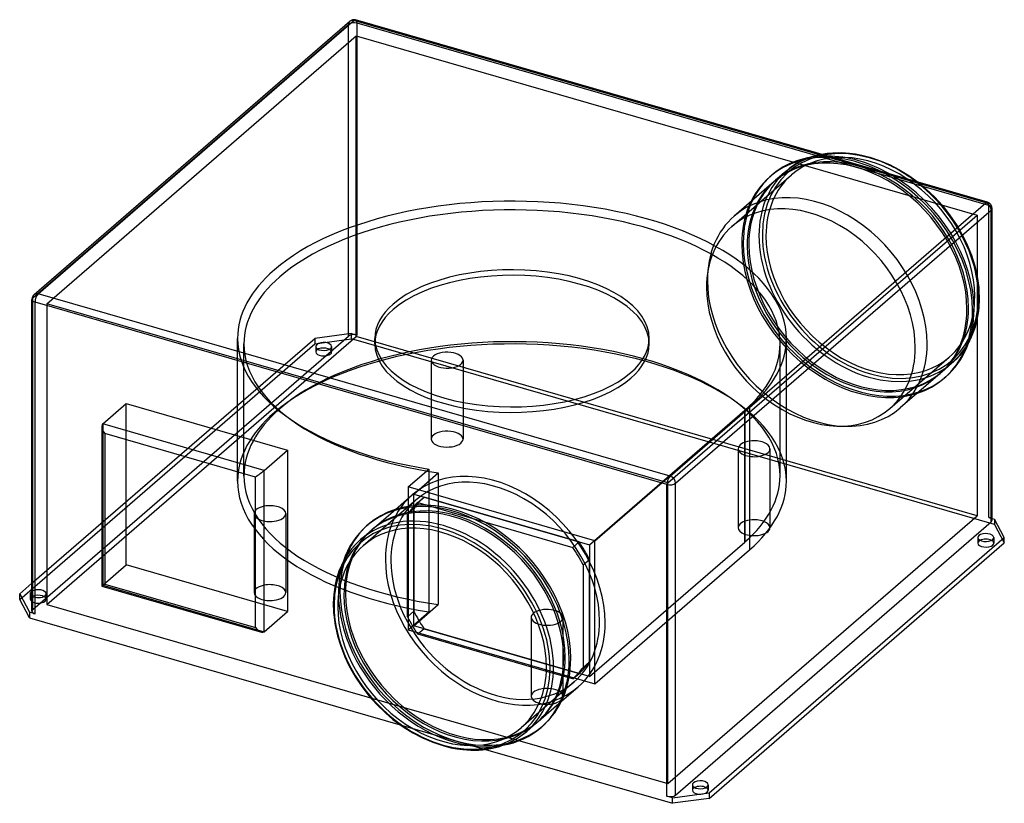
# Model space of a CAD drawing. Header units: millimetres. Extents: x -310 to 310, y -248 to 246.
import ezdxf

# ---------------------------------------------------------------- set-up
doc = ezdxf.new("R2010")
doc.units = ezdxf.units.MM
doc.layers.add('HIDDEN', color=7, linetype='Continuous')
doc.layers.add('THICK', color=7, linetype='Continuous')

msp = doc.modelspace()

# ---------------------------------------------------------------- linework, layer by layer
at = {"layer": 'HIDDEN'}
for p, q in [((-302.15, 70.62), (-103.15, 242.96)), ((-103.15, 46.38), (-103.15, 242.96)), ((300.69, 128.7), (-97.69, 243.7)), ((-97.69, 47.11), (-97.69, 243.7)), ((-293.22, 66.89), (-98.22, 235.77)), ((-98.22, 235.77), (293.22, 122.77)), ((-98.22, 46.11), (-98.22, 235.77)), ((179.11, 155.02), (182.26, 156.73)), ((182.26, 156.73), (187.59, 159.01)), ((187.59, 159.01), (190.1, 159.85)), ((190.1, 159.85), (194.98, 161.06)), ((172.61, 150.32), (166.19, 144.75)), ((172.61, 150.32), (175.9, 152.91)), ((175.9, 152.91), (179.11, 155.02)), ((138.68, 115.64), (176.18, 148.11)), ((165.19, 143.88), (140.06, 122.13)), ((163.57, 147.77), (162.57, 146.91)), ((255.98, 143.46), (261.1, 139.2)), ((261.1, 139.2), (266.32, 134.22)), ((266.32, 134.22), (271.32, 128.75)), ((271.32, 128.75), (275.91, 122.95)), ((300.69, -67.89), (300.69, 128.7)), ((98.22, -46.11), (293.22, 122.77)), ((275.91, 122.95), (280.2, 116.65)), ((293.22, 122.77), (293.22, -66.89)), ((280.2, 116.65), (282.58, 112.69)), ((282.58, 112.69), (284.71, 108.74)), ((284.71, 108.74), (287.02, 103.9)), ((287.02, 103.9), (289.6, 97.44)), ((289.6, 97.44), (291.7, 90.79)), ((291.7, 90.79), (293.24, 84.04)), ((293.24, 84.04), (294.21, 77.07)), ((294.21, 77.07), (294.35, 75.42)), ((294.35, 75.42), (294.53, 70.01)), ((-302.15, -125.96), (-302.15, 70.62)), ((294.53, 70.01), (294.26, 64.28)), ((98.22, -46.11), (-293.22, 66.89)), ((-293.22, 66.89), (-293.22, -122.77)), ((294.26, 64.28), (293.89, 61.06)), ((293.36, 57.98), (292.7, 55.01)), ((293.89, 61.06), (293.36, 57.98)), ((291.91, 52.16), (290.8, 48.9)), ((292.7, 55.01), (291.91, 52.16)), ((-302.69, -109.43), (-124.37, 45)), ((-302.15, -125.96), (-103.15, 46.38)), ((-293.22, -122.77), (-98.22, 46.11)), ((-173, -45.03), (-173, 45.03)), ((-101.15, 48.11), (-124.37, 45)), ((-124.37, 45), (-124.37, 41.53)), ((-124.37, 41.53), (-101.15, 44.64)), ((-101.15, 44.64), (-101.15, 48.11)), ((-101.15, 48.11), (-97.69, 47.11)), ((304.15, -72.36), (-101.15, 44.64)), ((293.22, -66.89), (-98.22, 46.11)), ((-86.5, 41.57), (-86.5, 45.03)), ((86.5, 41.57), (86.5, 45.03)), ((173, -45.03), (173, 45.03)), ((288.4, 43.49), (287.22, 41.33)), ((289.49, 45.75), (288.4, 43.49)), ((290.8, 48.9), (289.49, 45.75)), ((-310.37, -119.55), (-124.37, 41.53)), ((-169, -41.57), (-169, 41.57)), ((-123.71, 39.9), (-123.71, 36.43)), ((-113.71, 39.9), (-113.71, 36.43)), ((169, -41.57), (169, 41.57)), ((285.7, 38.88), (284.05, 36.55)), ((287.22, 41.33), (285.7, 38.88)), ((-50.89, 31.27), (-50.89, -18.52)), ((-30.89, 31.27), (-30.89, -18.52)), ((238.19, 0.74), (275.69, 33.21)), ((280.34, 32.19), (277.35, 29.36)), ((282.25, 34.31), (280.34, 32.19)), ((284.05, 36.55), (282.25, 34.31)), ((277.35, 29.36), (270.93, 23.8)), ((269.93, 22.94), (244.8, 1.18)), ((273.55, 20.78), (272.55, 19.91)), ((-243.31, -97.84), (-243.31, 3.91)), ((52.32, -82.65), (149.82, 1.78)), ((149.82, 1.78), (149.82, -88.28)), ((48.86, -85.12), (146.86, -0.25)), ((146.86, -83.39), (146.86, -0.25)), ((146.86, -0.25), (146.86, -0.25)), ((146.86, -0.25), (146.86, -83.39)), ((-258.06, -8.86), (-258.06, -110.62)), ((142.62, -24.59), (142.62, -74.38)), ((162.62, -24.59), (162.62, -74.38)), ((-65.46, -48.65), (-52.46, -37.39)), ((-61.99, -53.12), (-46.47, -39.67)), ((-52.46, -37.39), (-52.46, -127.46)), ((-46.47, -39.67), (-46.47, -76.7)), ((-65.46, -48.65), (-65.46, -138.72)), ((52.32, -82.65), (-65.46, -48.65)), ((98.22, -235.77), (98.22, -46.11)), ((-61.99, -53.12), (48.86, -85.12)), ((-61.99, -136.26), (-61.99, -53.12)), ((-59.42, -58.57), (-55.42, -55.1)), ((42.28, -83.31), (-55.42, -55.1)), ((-60.32, -56.7), (-93.82, -85.71)), ((-59.42, -58.57), (38.28, -86.77)), ((-162.62, -65.48), (-162.62, -115.28)), ((-142.62, -65.48), (-142.62, -115.28)), ((-88.06, -75.44), (-73.54, -62.86)), ((-61.91, -62.39), (-65.91, -65.86)), ((-65.91, -74.77), (-65.91, -65.86)), ((-61.91, -62.39), (-61.91, -74.66)), ((98.22, -235.77), (293.22, -66.89)), ((300.69, -67.89), (302.69, -68.47)), ((304.15, -68.89), (304.15, -72.36)), ((304.15, -72.36), (310.37, -83.97)), ((293.71, -80.6), (293.71, -84.07)), ((303.71, -80.6), (303.71, -84.07)), ((42.28, -83.31), (38.28, -86.77)), ((48.86, -168.26), (146.86, -83.39)), ((48.86, -85.12), (48.86, -168.26)), ((52.32, -172.72), (52.32, -82.65)), ((146.86, -83.39), (146.86, -83.39)), ((52.32, -172.72), (149.82, -88.28)), ((-258.06, -110.62), (-243.31, -97.84)), ((-141.55, -127.22), (-243.31, -97.84)), ((44.77, -97.81), (48.77, -94.34)), ((44.77, -97.81), (44.77, -162.45)), ((48.77, -158.98), (48.77, -94.34)), ((-258.06, -110.62), (-156.3, -139.99)), ((-303.71, -115.99), (-303.71, -119.45)), ((-293.71, -115.99), (-293.71, -119.45)), ((-293.22, -122.77), (98.22, -235.77)), ((-65.46, -138.72), (-52.46, -127.46)), ((-61.99, -136.26), (-58.51, -133.24)), ((48.86, -168.26), (-61.99, -136.26)), ((12.08, -130.91), (12.08, -180.71)), ((32.08, -130.91), (32.08, -180.71)), ((-65.46, -138.72), (52.32, -172.72)), ((21.73, -160.34), (42.28, -166.27)), ((48.77, -158.98), (44.77, -162.45)), ((38.28, -169.74), (21.69, -164.95)), ((38.28, -169.74), (42.28, -166.27)), ((39.19, -171.6), (5.69, -200.61)), ((16.68, -196.38), (31.2, -183.81)), ((-70.58, -198.58), (-16.7, -214.14)), ((113.71, -236.49), (113.71, -239.95)), ((123.71, -236.49), (123.71, -239.95))]:
    msp.add_line(p, q, dxfattribs=at)
for centre, major_axis, ratio, start_param, end_param in [((-99.69, 241.96), (-2.62, 3.02), 0.75, 0.000079, 0.713724), ((-99.69, 241.96), (-4, 0), 0.5, -2.094395, -0.523599), ((-99.69, 241.96), (-1.11, -3.84), 0.433013, 2.158799, 3.141599), ((225.93, 90.66), (51.47, -59.43), 0.75, 2.284521, 5.426113), ((225.93, 90.66), (-49.75, 57.45), 0.75, -2.427868, -0.000014), ((217.56, 83.41), (-54.99, 63.5), 0.75, -0.646282, 0), ((218.56, 84.28), (54.99, -63.5), 0.75, 2.561108, 3.141593), ((217.56, 83.41), (-52.37, 60.47), 0.75, -2.427868, -0.000014), ((218.56, 84.28), (52.37, -60.47), 0.75, 0.713724, 3.141578), ((224.98, 89.84), (52.37, -60.47), 0.75, 2.728594, 3.141526), ((225.93, 90.66), (51.47, -59.43), 0.75, 0.713724, 2.284521), ((224.98, 89.84), (52.37, -60.47), 0.75, 3.141578, 3.855317), ((217.56, 83.41), (-54.99, 63.5), 0.75, -2.427868, -1.067862), ((217.56, 83.41), (-54.99, 63.5), 0.75, 0, 0.713724), ((218.56, 84.28), (54.99, -63.5), 0.75, -3.141592, -2.427868), ((217.56, 83.41), (-52.37, 60.47), 0.75, -0.000014, 0.713724), ((218.56, 84.28), (52.37, -60.47), 0.75, 3.141578, 3.855317), ((225.93, 90.66), (-49.75, 57.45), 0.75, -0.000014, 0.713724), ((218.56, 84.28), (54.99, -63.5), 0.75, 0.713724, 2.007933), ((224.98, 89.84), (52.37, -60.47), 0.75, 0.713724, 1.840447), ((0, 45.03), (173, 0), 0.5, -0.000001, 2.617994), ((192.43, 61.65), (-52.37, 60.47), 0.75, -2.427868, -0.000014), ((0, 41.57), (169, 0), 0.5, -0.000001, 2.617994), ((188.43, 58.19), (49.75, -57.45), 0.75, 0.713724, 3.141578), ((298.69, 126.96), (-1.11, -3.84), 0.433013, 2.158799, 3.141599), ((298.69, 126.96), (-4, 0), 0.5, 3.141499, 4.18879), ((192.43, 61.65), (-52.37, 60.47), 0.75, -0.000014, 0.713724), ((188.43, 58.19), (49.75, -57.45), 0.75, 3.141578, 3.855317), ((224.98, 89.84), (52.37, -60.47), 0.75, -2.427868, -0.857072), ((225.93, 90.66), (-49.75, 57.45), 0.75, 0.713724, 3.141578), ((217.56, 83.41), (-54.99, 63.5), 0.75, 0.713724, 3.141593), ((218.56, 84.28), (54.99, -63.5), 0.75, -2.427868, 0), ((217.56, 83.41), (-52.37, 60.47), 0.75, 0.713724, 3.141578), ((218.56, 84.28), (52.37, -60.47), 0.75, -2.427868, -0.000014), ((0, 45.03), (173, 0), 0.5, 2.617994, 3.141594), ((0, 45.03), (-86.5, 0), 0.5, 3.141591, 5.759587), ((0, 41.57), (86.5, 0), 0.5, -0.000001, 2.617994), ((0, 41.57), (169, 0), 0.5, 2.617994, 3.141596), ((192.43, 61.65), (-52.37, 60.47), 0.75, 0.713724, 3.141578), ((188.43, 58.19), (49.75, -57.45), 0.75, -2.427868, -0.000014), ((-298.69, 69.62), (-4, 0), 0.5, -0.523599, -0.000094), ((-298.69, 69.62), (-2.62, 3.02), 0.75, 0.000079, 0.713724), ((224.98, 89.84), (52.37, -60.47), 0.75, -0.857072, 0.713724), ((225.93, 90.66), (51.47, -59.43), 0.75, -0.857072, 0.713724), ((225.93, 90.66), (-49.75, 57.45), 0.75, 3.141578, 3.855317), ((0, 45.03), (-86.5, 0), 0.5, -0.523599, -0.000001), ((0, 41.57), (86.5, 0), 0.5, 2.617994, 3.141591), ((217.56, 83.41), (-52.37, 60.47), 0.75, 3.141578, 3.855317), ((218.56, 84.28), (52.37, -60.47), 0.75, -0.000014, 0.713724), ((217.56, 83.41), (-54.99, 63.5), 0.75, -3.141592, -2.427868), ((218.56, 84.28), (54.99, -63.5), 0.75, 0, 0.713724), ((0, -41.57), (-169, 0), 0.5, 3.141592, 5.759587), ((0, 45.03), (173, 0), 0.5, -3.141591, -1.878857), ((0, -45.03), (-173, 0), 0.5, 3.141591, 5.759587), ((-99.69, 45.38), (-4, 0), 0.5, -2.094395, -0.523599), ((0, 45.03), (-86.5, 0), 0.5, -0.000001, 2.617994), ((0, 45.03), (-86.5, 0), 0.5, 2.617994, 3.141591), ((0, 45.03), (173, 0), 0.5, -0.523599, -0.000001), ((0, 41.57), (169, 0), 0.5, -3.14159, -1.849346), ((-118.71, 39.9), (-5, 0), 0.5, -0.523599, -0.000094), ((-118.71, 39.9), (-5, 0), 0.5, -0.000094, 2.617994), ((-118.71, 36.43), (5, 0), 0.5, 2.617994, 3.141499), ((-118.71, 39.9), (-5, 0), 0.5, 3.141499, 5.759587), ((-118.71, 36.43), (5, 0), 0.5, -0.000094, 2.617994), ((-118.71, 39.9), (-5, 0), 0.5, 2.617994, 3.141499), ((0, 41.57), (86.5, 0), 0.5, 3.141591, 5.759587), ((0, 41.57), (86.5, 0), 0.5, -0.523599, -0.000001), ((0, 41.57), (169, 0), 0.5, -0.517682, -0.000001), ((188.43, 58.19), (49.75, -57.45), 0.75, -0.000014, 0.713724), ((192.43, 61.65), (-52.37, 60.47), 0.75, 3.141578, 3.855317), ((-118.71, 36.43), (5, 0), 0.5, 3.141499, 5.759587), ((-118.71, 36.43), (5, 0), 0.5, -0.523599, -0.000094), ((-40.89, 31.27), (10, 0), 0.5, 0.261799, 3.14162), ((-40.89, 31.27), (10, 0), 0.5, -3.141566, -2.879793), ((-40.89, 31.27), (10, 0), 0.5, -2.879793, 0.000027), ((-40.89, 31.27), (10, 0), 0.5, 0.000027, 0.261799), ((0, -41.57), (-169, 0), 0.5, -0.523599, 0.000003), ((0, -45.03), (-173, 0), 0.5, -0.523599, 0.000002), ((-40.89, -18.52), (-10, 0), 0.5, -2.879793, 0.000027), ((-40.89, -18.52), (-10, 0), 0.5, 0.000027, 0.261799), ((-40.89, -18.52), (-10, 0), 0.5, 0.261799, 3.14162), ((-40.89, -18.52), (-10, 0), 0.5, -3.141566, -2.879793), ((152.62, -24.59), (10, 0), 0.5, 1.832596, 3.141499), ((152.62, -24.59), (10, 0), 0.5, 3.141499, 4.974188), ((152.62, -24.59), (10, 0), 0.5, -0.000094, 1.832596), ((152.62, -24.59), (10, 0), 0.5, -1.308997, -0.000094), ((0, -41.57), (-169, 0), 0.5, 0.000003, 1.292246), ((-10.57, -114.15), (49.75, -57.45), 0.75, 0.713724, 3.141578), ((0, -41.57), (-169, 0), 0.5, 2.623911, 3.141592), ((0, -45.03), (-173, 0), 0.5, 0.000002, 1.262735), ((0, -45.03), (-173, 0), 0.5, 2.617994, 3.141591), ((-10.57, -114.15), (52.37, -60.47), 0.75, 3.141578, 3.855317), ((-6.57, -110.69), (-48.44, 55.94), 0.75, 0.009691, 0.185123), ((-152.62, -65.48), (10, 0), 0.5, 1.832596, 3.141499), ((-152.62, -65.48), (10, 0), 0.5, -0.000094, 1.832596), ((-35.69, -135.91), (52.37, -60.47), 0.75, 0.713724, 3.141578), ((-10.57, -114.15), (49.75, -57.45), 0.75, 3.141578, 3.540856), ((-10.57, -114.15), (48.44, -55.94), 0.75, -3.131902, -2.956469), ((-152.62, -65.48), (10, 0), 0.5, 3.141499, 4.974188), ((-152.62, -65.48), (10, 0), 0.5, -1.308997, -0.000094), ((298.69, -69.62), (-4, 0), 0.5, 3.141499, 4.18879), ((-35.69, -135.91), (54.99, -63.5), 0.75, -3.141592, -2.427868), ((152.62, -74.38), (-10, 0), 0.5, -1.308997, -0.000094), ((152.62, -74.38), (-10, 0), 0.5, -0.000094, 1.832596), ((152.62, -74.38), (-10, 0), 0.5, 3.141499, 4.974188), ((152.62, -74.38), (-10, 0), 0.5, 1.832596, 3.141499), ((-36.69, -136.78), (-52.37, 60.47), 0.75, -0.000014, 0.713724), ((-35.69, -135.91), (52.37, -60.47), 0.75, 3.141578, 3.855317), ((-43.12, -142.34), (-52.37, 60.47), 0.75, -0.000014, 0.713724), ((-10.57, -114.15), (48.44, -55.94), 0.75, 1.242325, 1.417758), ((-6.57, -110.69), (-48.44, 55.94), 0.75, -1.899267, -1.723835), ((298.71, -84.07), (5, 0), 0.5, 2.617994, 3.141499), ((298.71, -84.07), (5, 0), 0.5, 3.141499, 5.759587), ((298.71, -84.07), (5, 0), 0.5, 2.376202, 2.617994), ((298.71, -84.07), (5, 0), 0.5, -0.000094, 0.765391), ((298.71, -84.07), (5, 0), 0.5, -0.523599, -0.000094), ((-36.69, -136.78), (-54.99, 63.5), 0.75, 0.419016, 0.713724), ((-10.57, -114.15), (52.37, -60.47), 0.75, -2.427868, -0.000014), ((-254.6, -108.15), (-4, -3.01), 0.042828, -0.555801, -0.032148), ((-152.62, -115.28), (-10, 0), 0.5, -1.308997, -0.000094), ((-152.62, -115.28), (-10, 0), 0.5, 3.141499, 4.974188), ((-298.71, -119.45), (5, 0), 0.5, -0.000094, 2.617994), ((-298.71, -115.99), (-5, 0), 0.5, 3.141499, 5.630973), ((-298.71, -115.99), (-5, 0), 0.5, 0.65221, 2.617994), ((-298.71, -115.99), (-5, 0), 0.5, 2.617994, 3.141499), ((-152.62, -115.28), (-10, 0), 0.5, -0.000094, 1.832596), ((-152.62, -115.28), (-10, 0), 0.5, 1.832596, 3.141499), ((-36.69, -136.78), (-54.99, 63.5), 0.75, 0.713724, 2.721562), ((-35.69, -135.91), (54.99, -63.5), 0.75, -2.427868, 0), ((-36.69, -136.78), (-52.37, 60.47), 0.75, 0.713724, 3.141578), ((-35.69, -135.91), (52.37, -60.47), 0.75, -2.427868, -0.000014), ((-298.71, -119.45), (5, 0), 0.5, 2.617994, 3.141499), ((-298.71, -119.45), (5, 0), 0.5, 3.141499, 5.759587), ((-298.71, -119.45), (5, 0), 0.5, -0.523599, -0.000094), ((-43.12, -142.34), (-52.37, 60.47), 0.75, 0.713724, 2.284521), ((-298.69, -126.96), (-4, 0), 0.5, -0.523599, -0.000094), ((22.08, -130.91), (10, 0), 0.5, 2.617994, 3.141499), ((22.08, -130.91), (10, 0), 0.5, -0.000094, 2.617994), ((22.08, -130.91), (10, 0), 0.5, 3.141499, 5.759587), ((22.08, -130.91), (10, 0), 0.5, -0.523599, -0.000094), ((-10.57, -114.15), (49.75, -57.45), 0.75, -0.000014, 0.713724), ((-35.69, -135.91), (52.37, -60.47), 0.75, -0.000014, 0.713724), ((-6.57, -110.69), (-48.44, 55.94), 0.75, -3.131902, -2.956469), ((-10.57, -114.15), (48.44, -55.94), 0.75, 0.009691, 0.185123), ((-10.57, -114.15), (49.75, -57.45), 0.75, -0.399263, -0.000014), ((22.08, -180.71), (-10, 0), 0.5, -0.523599, -0.000094), ((22.08, -180.71), (-10, 0), 0.5, 3.141499, 5.759587), ((22.08, -180.71), (-10, 0), 0.5, -0.000094, 2.617994), ((22.08, -180.71), (-10, 0), 0.5, 2.617994, 3.141499), ((-43.12, -142.34), (-52.37, 60.47), 0.75, 2.284521, 3.141526), ((118.71, -239.95), (5, 0), 0.5, 2.617994, 3.141499), ((118.71, -239.95), (5, 0), 0.5, 3.141499, 5.759587), ((118.71, -239.95), (5, 0), 0.5, 2.376202, 2.617994), ((118.71, -239.95), (5, 0), 0.5, -0.000094, 0.765391), ((118.71, -239.95), (5, 0), 0.5, -0.523599, -0.000094)]:
    msp.add_ellipse(centre, major_axis=major_axis, ratio=ratio, start_param=start_param, end_param=end_param, dxfattribs=at)
at = {"layer": 'THICK'}
for p, q in [((-301.3, 72.65), (-102.3, 244.99)), ((-298.69, 73.09), (-99.69, 245.43)), ((298.69, 130.43), (-99.69, 245.43)), ((299.8, 130.81), (-98.58, 245.81)), ((194.98, 161.06), (200.25, 161.85)), ((200.25, 161.85), (202.9, 162.06)), ((202.9, 162.06), (207.64, 162.13)), ((207.64, 162.13), (212.68, 161.82)), ((212.68, 161.82), (216.53, 161.33)), ((216.53, 161.33), (220.46, 160.59)), ((220.46, 160.59), (225.54, 159.31)), ((225.54, 159.31), (231.69, 157.26)), ((231.69, 157.26), (237.9, 154.63)), ((237.9, 154.63), (243.91, 151.52)), ((243.91, 151.52), (250.25, 147.61)), ((250.25, 147.61), (251.59, 146.69)), ((251.59, 146.69), (255.98, 143.46)), ((99.69, -41.91), (298.69, 130.43)), ((103.15, -46.38), (302.15, 125.96)), ((302.15, -70.62), (302.15, 125.96)), ((302.69, -69.62), (302.69, 126.96)), ((-302.69, -126.96), (-302.69, 69.62)), ((99.69, -41.91), (-298.69, 73.09)), ((97.69, -47.11), (-300.69, 67.89)), ((-300.69, -128.7), (-300.69, 67.89)), ((-258.06, -8.86), (-243.31, 3.91)), ((-243.31, 3.91), (-141.55, -25.46)), ((-258.6, -10.32), (-258.6, -111.15)), ((-156.3, -38.23), (-258.06, -8.86)), ((-256.6, -15.06), (-256.6, -109.88)), ((-161.77, -42.43), (-256.6, -15.06)), ((-156.3, -38.23), (-141.55, -25.46)), ((-141.55, -25.46), (-141.55, -127.22)), ((-161.77, -137.26), (-161.77, -42.43)), ((-156.3, -139.99), (-156.3, -38.23)), ((97.69, -243.7), (97.69, -47.11)), ((103.15, -242.96), (103.15, -46.38)), ((-73.54, -62.86), (-62.94, -53.68)), ((-91.68, -73.28), (-90.68, -72.41)), ((103.15, -242.96), (302.15, -70.62)), ((302.69, -68.47), (304.15, -68.89)), ((310.37, -80.5), (304.15, -68.89)), ((-95.49, -81.87), (-89.06, -76.3)), ((-65.91, -130.5), (-65.91, -74.77)), ((-61.91, -74.66), (-61.91, -127.03)), ((-46.47, -76.7), (-46.47, -122.81)), ((124.37, -241.58), (310.37, -80.5)), ((310.37, -83.97), (310.37, -80.5)), ((-100.37, -86.78), (-102.16, -89.01)), ((-98.46, -84.68), (-100.37, -86.78)), ((-95.49, -81.86), (-98.46, -84.68)), ((124.37, -245.05), (310.37, -83.97)), ((-103.79, -91.32), (-105.31, -93.77)), ((-102.16, -89.01), (-103.79, -91.32)), ((-107.58, -98.15), (-108.87, -101.24)), ((-106.49, -95.91), (-107.58, -98.15)), ((-105.31, -93.77), (-106.49, -95.91)), ((-110, -104.51), (-110.79, -107.34)), ((-108.87, -101.24), (-110, -104.51)), ((-310.37, -116.08), (-302.69, -109.43)), ((-258.59, -111.16), (-157.99, -140.2)), ((-256.6, -109.88), (-161.77, -137.26)), ((-111.46, -110.28), (-111.99, -113.34)), ((-110.79, -107.34), (-111.46, -110.28)), ((-310.37, -116.08), (-304.15, -127.7)), ((-310.37, -119.55), (-310.37, -116.08)), ((-112.37, -116.5), (-112.66, -122.01)), ((-111.99, -113.34), (-112.37, -116.5)), ((-304.15, -131.16), (-310.37, -119.55)), ((-112.66, -122.01), (-112.5, -127.78)), ((-58.51, -133.24), (-46.47, -122.81)), ((-300.69, -128.7), (-304.15, -127.7)), ((-304.15, -127.7), (-304.15, -131.16)), ((-156.3, -139.99), (-141.55, -127.22)), ((-112.5, -127.78), (-112.37, -129.34)), ((-112.37, -129.34), (-111.5, -135.87)), ((-65.91, -130.5), (-61.91, -127.03)), ((-304.15, -131.16), (-70.58, -198.58)), ((-111.5, -135.87), (-110.02, -142.58)), ((-110.02, -142.58), (-108.01, -149.17)), ((-55.42, -138.07), (-59.42, -141.53)), ((21.69, -164.95), (-59.42, -141.53)), ((-55.42, -138.07), (21.73, -160.34)), ((-108.01, -149.17), (-105.42, -155.79)), ((-105.42, -155.79), (-103.09, -160.75)), ((-103.09, -160.75), (-101.01, -164.67)), ((-101.01, -164.67), (-98.72, -168.54)), ((-98.72, -168.54), (-94.66, -174.6)), ((-94.66, -174.6), (-90.16, -180.4)), ((31.2, -183.81), (41.8, -174.63)), ((-90.16, -180.4), (-85.27, -185.88)), ((-85.27, -185.88), (-80.02, -190.99)), ((-80.02, -190.99), (-75.06, -195.22)), ((-75.06, -195.22), (-69.91, -199.07)), ((9.25, -202.82), (15.68, -197.25)), ((-69.91, -199.07), (-68.64, -199.94)), ((-68.64, -199.94), (-62.56, -203.73)), ((-62.56, -203.73), (-56.39, -206.96)), ((6.44, -205.06), (9.25, -202.82)), ((18.3, -200.27), (19.3, -199.41)), ((-56.39, -206.96), (-50.01, -209.69)), ((-50.01, -209.69), (-43.67, -211.81)), ((-6.93, -211.94), (-2.71, -210.33)), ((-2.71, -210.33), (1.23, -208.39)), ((1.23, -208.39), (3.45, -207.1)), ((3.45, -207.1), (6.44, -205.06)), ((-43.67, -211.81), (-38.62, -213.09)), ((-38.62, -213.09), (-34.72, -213.82)), ((-34.72, -213.82), (-30.91, -214.31)), ((-30.91, -214.31), (-25.93, -214.63)), ((-25.93, -214.63), (-21.14, -214.56)), ((-21.14, -214.56), (-18.52, -214.36)), ((-18.52, -214.36), (-13.4, -213.62)), ((-16.7, -214.14), (101.15, -248.16)), ((-13.4, -213.62), (-8.59, -212.45)), ((-8.59, -212.45), (-6.93, -211.94)), ((101.15, -244.7), (124.37, -241.58)), ((124.37, -241.58), (124.37, -245.05)), ((101.15, -244.7), (97.69, -243.7)), ((101.15, -248.16), (101.15, -244.7)), ((124.37, -245.05), (101.15, -248.16))]:
    msp.add_line(p, q, dxfattribs=at)
for centre, start, end in [((-99.69, 241.96), 73.89803, 130.89679), ((298.69, 126.96), 359.99731, 73.89803), ((-298.69, 69.62), 130.89679, 179.99733)]:
    msp.add_arc(centre, 4, start, end, dxfattribs=at)
for centre, major_axis, ratio, start_param, end_param in [((-99.69, 241.96), (-2.62, 3.02), 0.75, -0.857072, 0.000079), ((-99.69, 241.96), (-1.11, -3.84), 0.433013, -3.141586, -2.55359), ((224.98, 89.84), (52.37, -60.47), 0.75, 2.284521, 2.728594), ((218.56, 84.28), (54.99, -63.5), 0.75, 2.007933, 2.561108), ((217.56, 83.41), (-54.99, 63.5), 0.75, -1.067862, -0.646282), ((224.98, 89.84), (52.37, -60.47), 0.75, 1.840447, 2.284521), ((298.69, 126.96), (-1.11, -3.84), 0.433013, -3.141586, -2.55359), ((298.69, 126.96), (-2.62, 3.02), 0.75, -2.427868, -0.857072), ((298.69, 126.96), (-4, 0), 0.5, 2.617994, 3.141499), ((-298.69, 69.62), (-4, 0), 0.5, -0.000094, 1.047198), ((-298.69, 69.62), (-2.62, 3.02), 0.75, -0.857072, 0.000079), ((-298.69, 69.62), (-1.11, -3.84), 0.433013, -2.55359, -0.982794), ((-254.6, -13.32), (-3.4, 4.52), 0.467176, 0.032202, 0.555855), ((-254.6, -13.32), (-3.4, 4.52), 0.467176, 0.555855, 1.602998), ((-159.77, -40.7), (4, 3.01), 0.042828, -2.126597, -0.555801), ((-10.57, -114.15), (52.37, -60.47), 0.75, 0.713724, 3.141578), ((99.69, -45.38), (-1.11, -3.84), 0.433013, -2.55359, -0.982794), ((99.69, -45.38), (-2.62, 3.02), 0.75, -2.427868, -0.857072), ((99.69, -45.38), (-4, 0), 0.5, 1.047198, 2.617994), ((-35.69, -135.91), (54.99, -63.5), 0.75, 0.713724, 3.141593), ((-36.69, -136.78), (-54.99, 63.5), 0.75, -2.427868, 0), ((-36.69, -136.78), (-52.37, 60.47), 0.75, -2.427868, -0.000014), ((-44.07, -143.16), (-51.47, 59.43), 0.75, -0.857072, 0.713724), ((-43.12, -142.34), (-52.37, 60.47), 0.75, -0.857072, -0.000067), ((-36.69, -136.78), (-54.99, 63.5), 0.75, 0, 0.419016), ((-44.07, -143.16), (49.75, -57.45), 0.75, 0.713724, 3.141578), ((-43.12, -142.34), (-52.37, 60.47), 0.75, -2.427868, -0.857072), ((298.69, -69.62), (-4, 0), 0.5, 2.617994, 3.141499), ((-10.57, -114.15), (49.75, -57.45), 0.75, -2.742329, -2.427868), ((-44.07, -143.16), (-51.47, 59.43), 0.75, 2.284521, 5.426113), ((298.71, -80.6), (-5, 0), 0.5, -0.523599, -0.000094), ((298.71, -80.6), (-5, 0), 0.5, -0.000094, 2.617994), ((298.71, -80.6), (-5, 0), 0.5, 3.141499, 5.759587), ((298.71, -80.6), (-5, 0), 0.5, 2.617994, 3.141499), ((-44.07, -143.16), (49.75, -57.45), 0.75, 3.141578, 3.855317), ((298.71, -84.07), (5, 0), 0.5, 0.765391, 2.376202), ((-10.57, -114.15), (49.75, -57.45), 0.75, -2.427868, -0.399263), ((-254.6, -108.15), (-4, -3.01), 0.042828, -0.032148, 0.033846), ((-254.6, -108.15), (-4, -3.01), 0.042828, 0.033846, 1.014996), ((-298.71, -115.99), (-5, 0), 0.5, -0.523599, -0.000094), ((-298.71, -115.99), (-5, 0), 0.5, -0.000094, 0.65221), ((-298.71, -115.99), (-5, 0), 0.5, -0.652212, -0.523599), ((-44.07, -143.16), (-51.47, 59.43), 0.75, 0.713724, 2.284521), ((-298.69, -126.96), (-4, 0), 0.5, -0.000094, 1.047198), ((-44.07, -143.16), (49.75, -57.45), 0.75, -2.427868, -0.000014), ((-6.57, -110.69), (-48.44, 55.94), 0.75, 1.242325, 1.417758), ((-10.57, -114.15), (48.44, -55.94), 0.75, -1.899267, -1.723835), ((-10.57, -114.15), (52.37, -60.47), 0.75, -0.000014, 0.713724), ((-159.77, -135.53), (3.4, -4.52), 0.467176, -1.538594, -0.557445), ((-159.77, -135.53), (3.4, -4.52), 0.467176, -0.557445, 0.032202), ((-36.69, -136.78), (-52.37, 60.47), 0.75, 3.141578, 3.855317), ((-36.69, -136.78), (-54.99, 63.5), 0.75, -3.141592, -2.427868), ((-35.69, -135.91), (54.99, -63.5), 0.75, 0, 0.713724), ((-44.07, -143.16), (49.75, -57.45), 0.75, -0.000014, 0.713724), ((-43.12, -142.34), (-52.37, 60.47), 0.75, 3.141526, 3.855317), ((-36.69, -136.78), (-54.99, 63.5), 0.75, 2.721562, 3.141593), ((118.71, -236.49), (-5, 0), 0.5, -0.523599, -0.000094), ((118.71, -236.49), (-5, 0), 0.5, 3.141499, 5.759587), ((118.71, -236.49), (-5, 0), 0.5, -0.000094, 2.617994), ((118.71, -239.95), (5, 0), 0.5, 0.765391, 2.376202), ((118.71, -236.49), (-5, 0), 0.5, 2.617994, 3.141499), ((99.69, -241.96), (-4, 0), 0.5, 1.047198, 2.617994)]:
    msp.add_ellipse(centre, major_axis=major_axis, ratio=ratio, start_param=start_param, end_param=end_param, dxfattribs=at)

doc.saveas('drawing.dxf')
